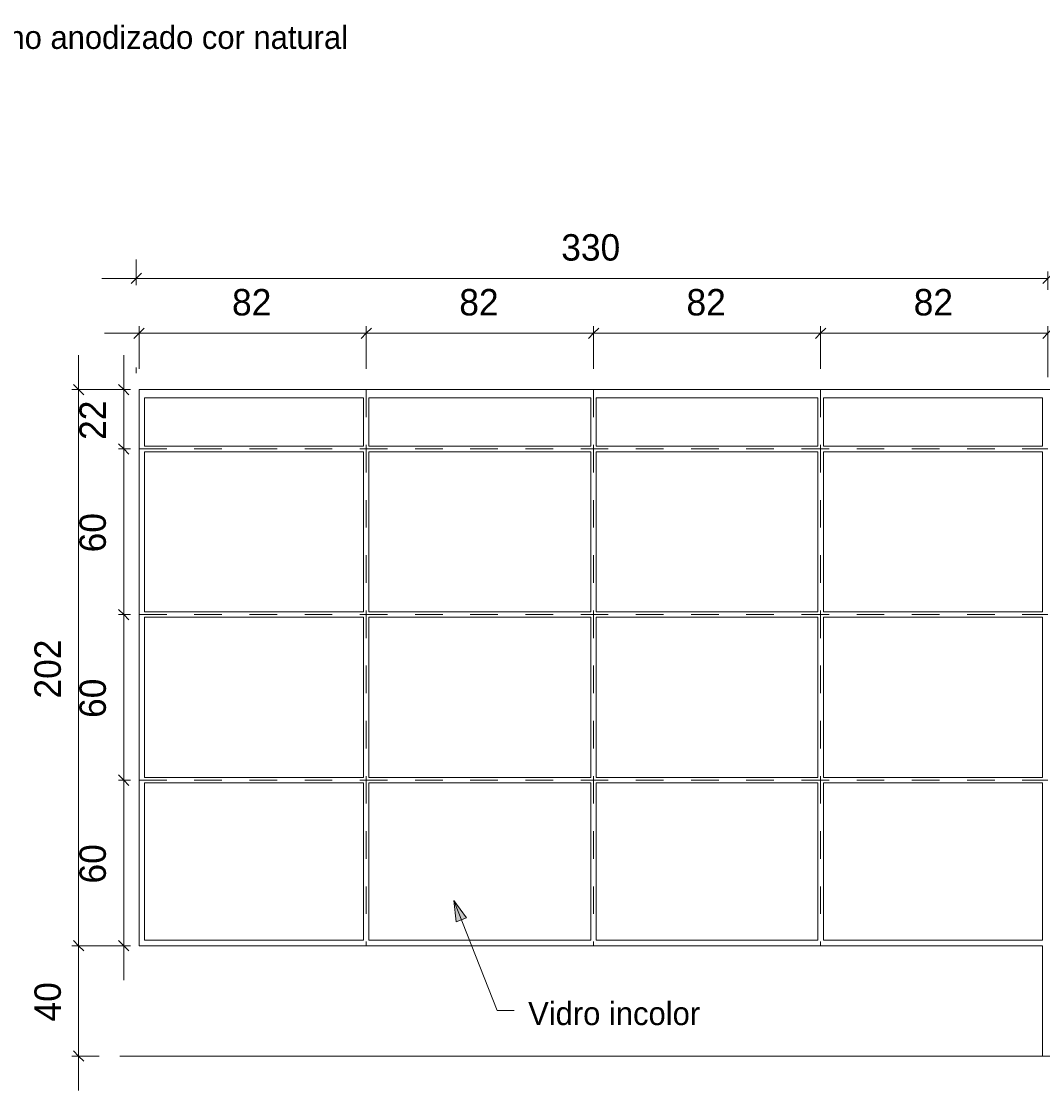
# Model space of a CAD drawing. Header units: metres. Extents: x -1.1 to 55.8, y -6.6 to 5.6.
# Tile 9 of 17: x 33.4 to 37.1, y -6.6 to -2.7. Entities that reach past the tile are written whole.
import ezdxf

# ---------------------------------------------------------------- set-up
doc = ezdxf.new("R2010")
doc.units = ezdxf.units.M
doc.linetypes.add('Oculta', pattern=[0.007144, 0.004763, -0.002381])
for name, color, linetype, lineweight in [('A-ANNO-DIMS', 211, 'Continuous', 9), ('A-ANNO-DIMS-25', 211, 'Continuous', 9), ('A-DETL', 90, 'Continuous', 18), ('A-DETL-HDLN', 90, 'Oculta', 18), ('G-ANNO-TEXT', 231, 'Continuous', 9)]:
    doc.layers.add(name, color=color, linetype=linetype, lineweight=lineweight)
doc.styles.add('Century Gothic', font='GOTHIC.TTF', dxfattribs={"height": 0.095807})
doc.styles.add('Century Gothic_2', font='GOTHIC.TTF', dxfattribs={"height": 0.083832})
doc.dimstyles.new('_Cotas_detalhamento_4_mm__', dxfattribs={"dimscale": 0.3048, "dimtxt": 0.1, "dimasz": 0.123031, "dimexe": 0.082021, "dimexo": 0.246063, "dimgap": 0.123031, "dimtad": 1, "dimdec": 0, "dimlfac": 100, "dimzin": 0, "dimdsep": 46, "dimtxsty": 'Century Gothic', "dimblk1": 'OBLIQUE', "dimblk2": 'OBLIQUE', "dimsah": 1, "dimcen": 0.09, "dimdle": 0.410105, "dimazin": 0, "dimtfac": 1, "dimtdec": 4, "dimtix": 1, "dimtmove": 0, "dimatfit": 3, "dimfxl": 1, "dimtvp": 1, "dimtolj": 1, "dimtzin": 0, "dimarcsym": 2})

# ---------------------------------------------------------------- blocks, each defined once
blk = doc.blocks.new('DIMBLOCK102-DETALHAMENTO ESQUADRIAS')
at = {"layer": 'A-ANNO-DIMS-25'}
for p, q in [((33.8631, -3.9693), (33.8631, -3.8148)), ((34.6859, -3.9693), (34.6859, -3.8148)), ((33.7381, -3.8398), (34.6859, -3.8398)), ((33.8631, -3.8398), (33.8631, -3.9693)), ((34.6859, -3.8398), (34.6859, -3.9693))]:
    blk.add_line(p, q, dxfattribs=at)
at = {"layer": 'A-ANNO-DIMS-25', "lineweight": 18}
for p, q in [((33.8631, -3.8398), (33.8819, -3.8211)), ((34.6859, -3.8398), (34.7047, -3.8211)), ((33.8631, -3.8398), (33.8444, -3.8586)), ((34.6859, -3.8398), (34.6672, -3.8586))]:
    blk.add_line(p, q, dxfattribs=at)
at = {"layer": 'A-ANNO-DIMS-25', "color": 0, "insert": (34.1999, -3.6796), "char_height": 0.09581, "width": 0.179048, "attachment_point": 1, "line_spacing_factor": 0.984117, "style": 'Century Gothic'}
blk.add_mtext('82', dxfattribs=at)
blk = doc.blocks.new('_Oblique')
at = {"color": 0, "linetype": 'ByBlock', "lineweight": -2}
blk.add_line((-0.5, -0.5), (0.5, 0.5), dxfattribs=at)
blk = doc.blocks.new('DIMBLOCK103-DETALHAMENTO ESQUADRIAS')
at = {"layer": 'A-ANNO-DIMS-25'}
for p, q in [((34.6859, -3.9693), (34.6859, -3.8148)), ((35.5096, -3.9693), (35.5096, -3.8148)), ((34.6859, -3.8398), (35.5096, -3.8398)), ((34.6859, -3.8398), (34.6859, -3.9693)), ((35.5096, -3.8398), (35.5096, -3.9693))]:
    blk.add_line(p, q, dxfattribs=at)
at = {"layer": 'A-ANNO-DIMS-25', "lineweight": 18}
for p, q in [((34.6859, -3.8398), (34.7047, -3.8211)), ((35.5096, -3.8398), (35.5284, -3.8211)), ((34.6859, -3.8398), (34.6672, -3.8586)), ((35.5096, -3.8398), (35.4909, -3.8586))]:
    blk.add_line(p, q, dxfattribs=at)
at = {"layer": 'A-ANNO-DIMS-25', "color": 0, "insert": (35.0232, -3.6796), "char_height": 0.09581, "width": 0.179048, "attachment_point": 1, "line_spacing_factor": 0.984117, "style": 'Century Gothic'}
blk.add_mtext('82', dxfattribs=at)
blk = doc.blocks.new('DIMBLOCK104-DETALHAMENTO ESQUADRIAS')
at = {"layer": 'A-ANNO-DIMS-25'}
for p, q in [((35.5096, -3.9693), (35.5096, -3.8148)), ((36.3323, -3.9693), (36.3323, -3.8148)), ((35.5096, -3.8398), (36.3323, -3.8398)), ((35.5096, -3.8398), (35.5096, -3.9693)), ((36.3323, -3.8398), (36.3323, -3.9693))]:
    blk.add_line(p, q, dxfattribs=at)
at = {"layer": 'A-ANNO-DIMS-25', "lineweight": 18}
for p, q in [((35.5096, -3.8398), (35.5284, -3.8211)), ((36.3323, -3.8398), (36.3511, -3.8211)), ((35.5096, -3.8398), (35.4909, -3.8586)), ((36.3323, -3.8398), (36.3136, -3.8586))]:
    blk.add_line(p, q, dxfattribs=at)
at = {"layer": 'A-ANNO-DIMS-25', "color": 0, "insert": (35.8464, -3.6796), "char_height": 0.09581, "width": 0.179048, "attachment_point": 1, "line_spacing_factor": 0.984117, "style": 'Century Gothic'}
blk.add_mtext('82', dxfattribs=at)
blk = doc.blocks.new('DIMBLOCK105-DETALHAMENTO ESQUADRIAS')
at = {"layer": 'A-ANNO-DIMS-25'}
for p, q in [((36.3323, -3.9693), (36.3323, -3.8148)), ((37.156, -3.9993), (37.156, -3.8148)), ((36.3323, -3.8398), (37.156, -3.8398)), ((36.3323, -3.8398), (36.3323, -3.9693)), ((37.156, -3.8398), (37.156, -3.9993))]:
    blk.add_line(p, q, dxfattribs=at)
at = {"layer": 'A-ANNO-DIMS-25', "lineweight": 18}
for p, q in [((36.3323, -3.8398), (36.3511, -3.8211)), ((37.156, -3.8398), (37.1748, -3.8211)), ((36.3323, -3.8398), (36.3136, -3.8586)), ((37.156, -3.8398), (37.1373, -3.8586))]:
    blk.add_line(p, q, dxfattribs=at)
at = {"layer": 'A-ANNO-DIMS-25', "color": 0, "insert": (36.6696, -3.6796), "char_height": 0.09581, "width": 0.179048, "attachment_point": 1, "line_spacing_factor": 0.984117, "style": 'Century Gothic'}
blk.add_mtext('82', dxfattribs=at)
blk = doc.blocks.new('DIMBLOCK110-DETALHAMENTO ESQUADRIAS')
at = {"layer": 'A-ANNO-DIMS-25'}
for p, q in [((33.7881, -5.4593), (33.8323, -5.4593)), ((33.8073, -5.4593), (33.7881, -5.4593)), ((33.8073, -6.1843), (33.8073, -5.4593)), ((33.7881, -6.0593), (33.8323, -6.0593)), ((33.8073, -6.0593), (33.7881, -6.0593))]:
    blk.add_line(p, q, dxfattribs=at)
at = {"layer": 'A-ANNO-DIMS-25', "lineweight": 18}
for p, q in [((33.8073, -5.4593), (33.7885, -5.4406)), ((33.8073, -5.4593), (33.826, -5.4781)), ((33.8073, -6.0593), (33.7885, -6.0406)), ((33.8073, -6.0593), (33.826, -6.0781))]:
    blk.add_line(p, q, dxfattribs=at)
at = {"layer": 'A-ANNO-DIMS-25', "color": 0, "insert": (33.647, -5.8339), "char_height": 0.09581, "width": 0.179048, "attachment_point": 1, "rotation": 90, "line_spacing_factor": 0.984117, "style": 'Century Gothic'}
blk.add_mtext('60', dxfattribs=at)
blk = doc.blocks.new('DIMBLOCK111-DETALHAMENTO ESQUADRIAS')
at = {"layer": 'A-ANNO-DIMS-25', "lineweight": 18}
for p, q in [((33.8073, -4.8593), (33.7885, -4.8406)), ((33.8073, -4.8593), (33.826, -4.8781)), ((33.8073, -5.4593), (33.7885, -5.4406)), ((33.8073, -5.4593), (33.826, -5.4781))]:
    blk.add_line(p, q, dxfattribs=at)
at = {"layer": 'A-ANNO-DIMS-25'}
for p, q in [((33.7881, -4.8593), (33.8323, -4.8593)), ((33.8073, -4.8593), (33.7881, -4.8593)), ((33.8073, -5.4593), (33.8073, -4.8593)), ((33.7881, -5.4593), (33.8323, -5.4593)), ((33.8073, -5.4593), (33.7881, -5.4593))]:
    blk.add_line(p, q, dxfattribs=at)
at = {"layer": 'A-ANNO-DIMS-25', "color": 0, "insert": (33.647, -5.2339), "char_height": 0.09581, "width": 0.179048, "attachment_point": 1, "rotation": 90, "line_spacing_factor": 0.984117, "style": 'Century Gothic'}
blk.add_mtext('60', dxfattribs=at)
blk = doc.blocks.new('DIMBLOCK112-DETALHAMENTO ESQUADRIAS')
at = {"layer": 'A-ANNO-DIMS-25'}
for p, q in [((33.7881, -4.2593), (33.8323, -4.2593)), ((33.8073, -4.2593), (33.7881, -4.2593)), ((33.8073, -4.8593), (33.8073, -4.2593)), ((33.7881, -4.8593), (33.8323, -4.8593)), ((33.8073, -4.8593), (33.7881, -4.8593))]:
    blk.add_line(p, q, dxfattribs=at)
at = {"layer": 'A-ANNO-DIMS-25', "lineweight": 18}
for p, q in [((33.8073, -4.2593), (33.7885, -4.2406)), ((33.8073, -4.2593), (33.826, -4.2781)), ((33.8073, -4.8593), (33.7885, -4.8406)), ((33.8073, -4.8593), (33.826, -4.8781))]:
    blk.add_line(p, q, dxfattribs=at)
at = {"layer": 'A-ANNO-DIMS-25', "color": 0, "insert": (33.647, -4.6339), "char_height": 0.09581, "width": 0.179048, "attachment_point": 1, "rotation": 90, "line_spacing_factor": 0.984117, "style": 'Century Gothic'}
blk.add_mtext('60', dxfattribs=at)
blk = doc.blocks.new('DIMBLOCK113-DETALHAMENTO ESQUADRIAS')
at = {"layer": 'A-ANNO-DIMS-25'}
for p, q in [((33.8073, -4.2593), (33.8073, -3.9193)), ((33.7881, -4.0443), (33.8323, -4.0443)), ((33.8073, -4.0443), (33.7881, -4.0443)), ((33.7881, -4.2593), (33.8323, -4.2593)), ((33.8073, -4.2593), (33.7881, -4.2593))]:
    blk.add_line(p, q, dxfattribs=at)
at = {"layer": 'A-ANNO-DIMS-25', "lineweight": 18}
for p, q in [((33.8073, -4.0443), (33.7885, -4.0256)), ((33.8073, -4.0443), (33.826, -4.0631)), ((33.8073, -4.2593), (33.7885, -4.2406)), ((33.8073, -4.2593), (33.826, -4.2781))]:
    blk.add_line(p, q, dxfattribs=at)
at = {"layer": 'A-ANNO-DIMS-25', "color": 0, "insert": (33.647, -4.2264), "char_height": 0.09581, "width": 0.179048, "attachment_point": 1, "rotation": 90, "line_spacing_factor": 0.984117, "style": 'Century Gothic'}
blk.add_mtext('22', dxfattribs=at)
blk = doc.blocks.new('DIMBLOCK114-DETALHAMENTO ESQUADRIAS')
at = {"layer": 'A-ANNO-DIMS-25', "lineweight": 18}
for p, q in [((33.6442, -6.0593), (33.6254, -6.0406)), ((33.6442, -6.0593), (33.6629, -6.0781)), ((33.6442, -6.4593), (33.6254, -6.4406)), ((33.6442, -6.4593), (33.6629, -6.4781))]:
    blk.add_line(p, q, dxfattribs=at)
at = {"layer": 'A-ANNO-DIMS-25'}
for p, q in [((33.7881, -6.0593), (33.6192, -6.0593)), ((33.6442, -6.5843), (33.6442, -6.0593)), ((33.6442, -6.0593), (33.7881, -6.0593)), ((33.7181, -6.4593), (33.6192, -6.4593)), ((33.6442, -6.4593), (33.7181, -6.4593))]:
    blk.add_line(p, q, dxfattribs=at)
at = {"layer": 'A-ANNO-DIMS-25', "color": 0, "insert": (33.4839, -6.3339), "char_height": 0.09581, "width": 0.179048, "attachment_point": 1, "rotation": 90, "line_spacing_factor": 0.984117, "style": 'Century Gothic'}
blk.add_mtext('40', dxfattribs=at)
blk = doc.blocks.new('DIMBLOCK115-DETALHAMENTO ESQUADRIAS')
at = {"layer": 'A-ANNO-DIMS-25'}
for p, q in [((33.6442, -6.0593), (33.6442, -3.9193)), ((33.7881, -4.0443), (33.6192, -4.0443)), ((33.6442, -4.0443), (33.7881, -4.0443)), ((33.7881, -6.0593), (33.6192, -6.0593)), ((33.6442, -6.0593), (33.7881, -6.0593))]:
    blk.add_line(p, q, dxfattribs=at)
at = {"layer": 'A-ANNO-DIMS-25', "lineweight": 18}
for p, q in [((33.6442, -4.0443), (33.6254, -4.0256)), ((33.6442, -4.0443), (33.6629, -4.0631)), ((33.6442, -6.0593), (33.6254, -6.0406)), ((33.6442, -6.0593), (33.6629, -6.0781))]:
    blk.add_line(p, q, dxfattribs=at)
at = {"layer": 'A-ANNO-DIMS-25', "color": 0, "insert": (33.4839, -5.1637), "char_height": 0.09581, "width": 0.268571, "attachment_point": 1, "rotation": 90, "line_spacing_factor": 0.984117, "style": 'Century Gothic'}
blk.add_mtext('202', dxfattribs=at)
blk = doc.blocks.new('DIMBLOCK118-DETALHAMENTO ESQUADRIAS')
at = {"layer": 'A-ANNO-DIMS-25'}
for p, q in [((33.8531, -3.5725), (33.8531, -3.6661)), ((33.8531, -3.6411), (33.8531, -3.5725)), ((37.156, -3.6411), (33.7281, -3.6411)), ((37.156, -3.6825), (37.156, -3.6161)), ((37.156, -3.6411), (37.156, -3.6825))]:
    blk.add_line(p, q, dxfattribs=at)
at = {"layer": 'A-ANNO-DIMS-25', "lineweight": 18}
for p, q in [((33.8531, -3.6411), (33.8344, -3.6599)), ((33.8531, -3.6411), (33.8719, -3.6224)), ((37.156, -3.6411), (37.1373, -3.6599)), ((37.156, -3.6411), (37.1748, -3.6224))]:
    blk.add_line(p, q, dxfattribs=at)
at = {"layer": 'A-ANNO-DIMS-25', "color": 0, "insert": (35.3926, -3.4809), "char_height": 0.09581, "width": 0.268571, "attachment_point": 1, "line_spacing_factor": 0.984117, "style": 'Century Gothic'}
blk.add_mtext('330', dxfattribs=at)

msp = doc.modelspace()

# ---------------------------------------------------------------- hatches: boundary and pattern name
at = {"layer": 'G-ANNO-TEXT'}
msp.add_hatch(color=250, dxfattribs=at).paths.add_polyline_path([(35.0032, -5.8957), (35.012, -5.9728), (35.0494, -5.9581)], flags=0)

# ---------------------------------------------------------------- linework, layer by layer
at = {"layer": 'A-DETL'}
for p, q in [((33.8631, -6.0593), (33.8631, -4.0443)), ((33.8631, -4.0443), (41.6131, -4.0443)), ((33.8831, -4.2493), (33.8831, -4.0743)), ((33.8831, -4.0743), (34.6759, -4.0743)), ((34.6759, -4.0743), (34.6759, -4.2493)), ((34.6959, -4.0743), (34.6959, -4.2493)), ((34.6959, -4.0743), (35.4996, -4.0743)), ((35.4996, -4.0743), (35.4996, -4.2493)), ((35.5196, -4.0743), (35.5196, -4.2493)), ((35.5196, -4.0743), (36.3223, -4.0743)), ((36.3223, -4.0743), (36.3223, -4.2493)), ((36.3423, -4.0743), (36.3423, -4.2493)), ((36.3423, -4.0743), (37.136, -4.0743)), ((37.136, -4.0743), (37.136, -4.2493)), ((33.8831, -4.2493), (34.6759, -4.2493)), ((34.6959, -4.2493), (35.4996, -4.2493)), ((35.5196, -4.2493), (36.3223, -4.2493)), ((36.3423, -4.2493), (37.136, -4.2493)), ((33.8831, -4.2693), (34.6759, -4.2693)), ((33.8831, -4.8493), (33.8831, -4.2693)), ((34.6759, -4.2693), (34.6759, -4.8493)), ((34.6959, -4.2693), (35.4996, -4.2693)), ((34.6959, -4.2693), (34.6959, -4.8493)), ((35.4996, -4.2693), (35.4996, -4.8493)), ((35.5196, -4.2693), (35.5196, -4.8493)), ((35.5196, -4.2693), (36.3223, -4.2693)), ((36.3223, -4.2693), (36.3223, -4.8493)), ((36.3423, -4.2693), (37.136, -4.2693)), ((36.3423, -4.2693), (36.3423, -4.8493)), ((37.136, -4.2693), (37.136, -4.8493)), ((33.8831, -4.8493), (34.6759, -4.8493)), ((33.8831, -4.8693), (34.6759, -4.8693)), ((33.8831, -5.4493), (33.8831, -4.8693)), ((34.6759, -4.8693), (34.6759, -5.4493)), ((34.6959, -4.8493), (35.4996, -4.8493)), ((34.6959, -4.8693), (35.4996, -4.8693)), ((34.6959, -4.8693), (34.6959, -5.4493)), ((35.4996, -4.8693), (35.4996, -5.4493)), ((35.5196, -4.8493), (36.3223, -4.8493)), ((35.5196, -4.8693), (36.3223, -4.8693)), ((35.5196, -4.8693), (35.5196, -5.4493)), ((36.3223, -4.8693), (36.3223, -5.4493)), ((36.3423, -4.8493), (37.136, -4.8493)), ((36.3423, -4.8693), (37.136, -4.8693)), ((36.3423, -4.8693), (36.3423, -5.4493)), ((37.136, -4.8693), (37.136, -5.4493)), ((33.8831, -5.4493), (34.6759, -5.4493)), ((34.6959, -5.4493), (35.4996, -5.4493)), ((35.5196, -5.4493), (36.3223, -5.4493)), ((36.3423, -5.4493), (37.136, -5.4493)), ((33.8831, -6.0393), (33.8831, -5.4693)), ((33.8831, -5.4693), (34.6759, -5.4693)), ((34.6759, -5.4693), (34.6759, -6.0393)), ((34.6959, -5.4693), (35.4996, -5.4693)), ((34.6959, -5.4693), (34.6959, -6.0393)), ((35.4996, -5.4693), (35.4996, -6.0393)), ((35.5196, -5.4693), (36.3223, -5.4693)), ((35.5196, -5.4693), (35.5196, -6.0393)), ((36.3223, -5.4693), (36.3223, -6.0393)), ((36.3423, -5.4693), (37.136, -5.4693)), ((36.3423, -5.4693), (36.3423, -6.0393)), ((37.136, -5.4693), (37.136, -6.0393)), ((33.8831, -6.0393), (34.6759, -6.0393)), ((34.6959, -6.0393), (35.4996, -6.0393)), ((35.5196, -6.0393), (36.3223, -6.0393)), ((36.3423, -6.0393), (37.136, -6.0393)), ((33.8631, -6.0593), (37.136, -6.0593)), ((37.136, -6.0593), (37.136, -6.4593)), ((33.7931, -6.4593), (41.6131, -6.4593))]:
    msp.add_line(p, q, dxfattribs=at)
at = {"layer": 'A-DETL-HDLN'}
for p, q in [((33.8531, -3.9843), (33.8531, -3.9643)), ((34.6859, -4.0443), (34.6859, -6.0593)), ((35.5096, -4.0443), (35.5096, -6.0593)), ((36.3323, -4.0443), (36.3323, -6.0593)), ((33.8631, -4.2593), (37.156, -4.2593)), ((33.8631, -4.8593), (37.156, -4.8593)), ((33.8631, -5.4593), (37.156, -5.4593))]:
    msp.add_line(p, q, dxfattribs=at)
at = {"layer": 'G-ANNO-TEXT', "color": 250}
for p, q in [((35.0032, -5.8957), (35.012, -5.9728)), ((35.0494, -5.9581), (35.0032, -5.8957)), ((35.0032, -5.8957), (35.1605, -6.2942)), ((35.012, -5.9728), (35.0494, -5.9581)), ((35.1605, -6.2942), (35.2219, -6.2942))]:
    msp.add_line(p, q, dxfattribs=at)

# ---------------------------------------------------------------- texts
at = {"layer": 'G-ANNO-TEXT', "color": 7, "char_height": 0.083832, "attachment_point": 1, "line_spacing_factor": 0.984117, "style": 'Century Gothic_2'}
for s, insert, width in [('Alumíno anodizado cor natural', (33.0997, -2.7257), 2.077848), ('Vidro incolor', (35.2727, -6.263), 0.835759)]:
    msp.add_mtext(s, dxfattribs=dict(at, insert=insert, width=width))

# ---------------------------------------------------------------- dimensions: what is measured, and where the dimension line sits
at = {"layer": 'A-ANNO-DIMS'}
for base, p1, p2, override, picture, middle in [((33.8531, -3.6411), (37.156, -3.7575), (33.8531, -3.6475), {"dimpost": '<>', "dimfxl": 3.304731}, 'DIMBLOCK118-DETALHAMENTO ESQUADRIAS', (35.5046, -3.5533)), ((34.6859, -3.8398), (33.8631, -4.0443), (34.6859, -4.0443), {"dimpost": '<>', "dimfxl": 0.8228}, 'DIMBLOCK102-DETALHAMENTO ESQUADRIAS', (34.2745, -3.752)), ((35.5096, -3.8398), (34.6859, -4.0443), (35.5096, -4.0443), {"dimpost": '<>', "dimfxl": 0.8237}, 'DIMBLOCK103-DETALHAMENTO ESQUADRIAS', (35.0978, -3.752)), ((36.3323, -3.8398), (35.5096, -4.0443), (36.3323, -4.0443), {"dimpost": '<>', "dimfxl": 0.8227}, 'DIMBLOCK104-DETALHAMENTO ESQUADRIAS', (35.921, -3.752)), ((37.156, -3.8398), (36.3323, -4.0443), (37.156, -4.0743), {"dimpost": '<>', "dimfxl": 0.824246}, 'DIMBLOCK105-DETALHAMENTO ESQUADRIAS', (36.7442, -3.752))]:
    dim = msp.add_linear_dim(base=base, p1=p1, p2=p2, dimstyle='_Cotas_detalhamento_4_mm__', override=override, dxfattribs=at)
    dim.commit()
    dim.dimension.update_dxf_attribs({"geometry": picture, "text_midpoint": middle})
for base, p1, p2, override, picture, middle in [((33.6441894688, -4.0443204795), (33.8631040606, -6.0593204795), (33.8631040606, -4.0443204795), {"dimpost": '<>', "dimfxl": 2.015}, 'DIMBLOCK115-DETALHAMENTO ESQUADRIAS', (33.5563759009, -5.0518204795)), ((33.8072626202, -4.0443204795), (33.8631040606, -4.2593204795), (33.8631040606, -4.0443204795), {"dimpost": '<>', "dimfxl": 0.215}, 'DIMBLOCK113-DETALHAMENTO ESQUADRIAS', (33.7206539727, -4.1518204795)), ((33.8073, -4.2593), (33.8631, -4.8593), (33.8631, -4.2593), {"dimpost": '<>', "dimfxl": 0.6}, 'DIMBLOCK112-DETALHAMENTO ESQUADRIAS', (33.7194, -4.5593)), ((33.8073, -4.8593), (33.8631, -5.4593), (33.8631, -4.8593), {"dimpost": '<>', "dimfxl": 0.6}, 'DIMBLOCK111-DETALHAMENTO ESQUADRIAS', (33.7194, -5.1593)), ((33.8073, -5.4593), (33.8631, -6.0593), (33.8631, -5.4593), {"dimpost": '<>', "dimfxl": 0.6}, 'DIMBLOCK110-DETALHAMENTO ESQUADRIAS', (33.7194, -5.7593)), ((33.6442, -6.0593), (33.7931, -6.4593), (33.8631, -6.0593), {"dimpost": '<>', "dimfxl": 0.406079}, 'DIMBLOCK114-DETALHAMENTO ESQUADRIAS', (33.5564, -6.2593))]:
    dim = msp.add_linear_dim(base=base, p1=p1, p2=p2, angle=90, dimstyle='_Cotas_detalhamento_4_mm__', override=override, dxfattribs=at)
    dim.commit()
    dim.dimension.update_dxf_attribs({"geometry": picture, "text_midpoint": middle})

doc.saveas('drawing.dxf')
